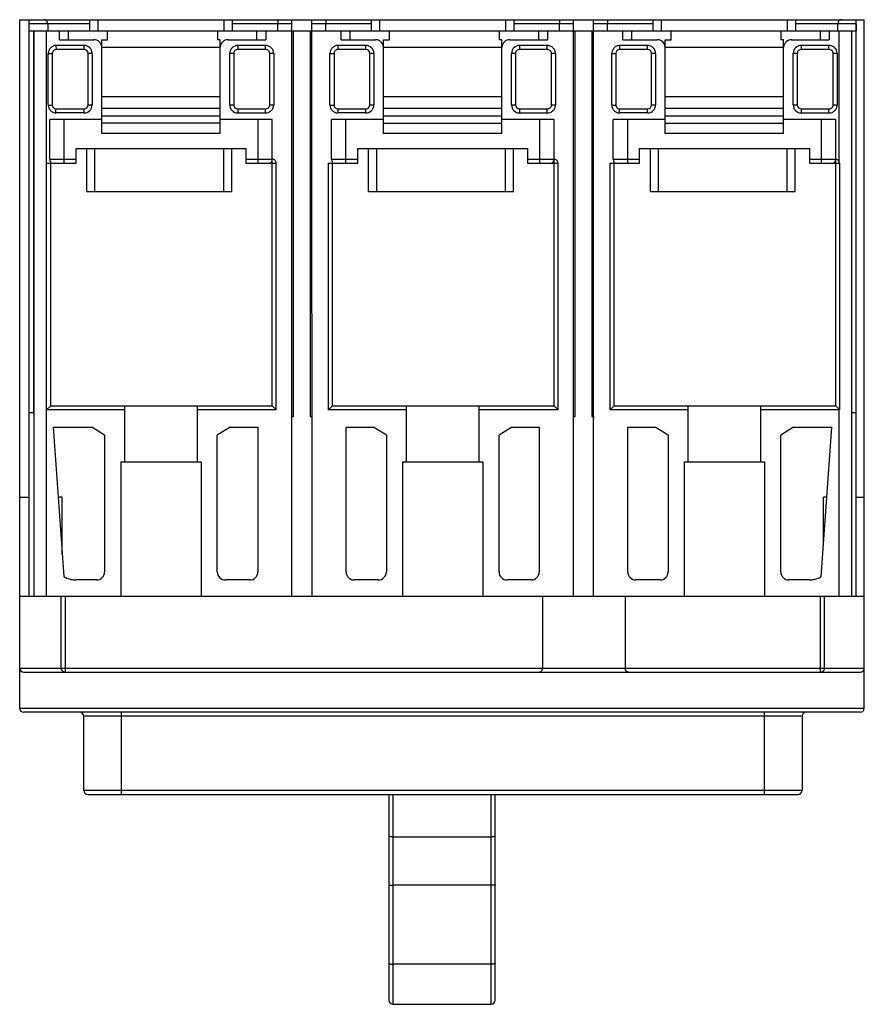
# Model space of a CAD drawing. Header units: millimetres. Extents: x 14 to 119, y 33 to 155.
import ezdxf

# ---------------------------------------------------------------- set-up
doc = ezdxf.new("R2010")
doc.units = ezdxf.units.MM
doc.header["$LTSCALE"] = 12.227389
doc.layers.get('0').update_dxf_attribs({"linetype": 'CONTINUOUS'})

msp = doc.modelspace()

# ---------------------------------------------------------------- linework, layer by layer
at = {"color": 7, "linetype": 'Continuous'}
for p, q in [((14.08, 69.85), (14.08, 155.45)), ((14.08, 155.45), (119.01, 155.45)), ((15.26, 83.8), (15.26, 155.45)), ((22.78, 154.05), (22.78, 155.45)), ((23.78, 155.45), (23.78, 154.05)), ((39.48, 154.05), (39.48, 155.45)), ((40.48, 155.45), (40.48, 154.05)), ((47.88, 101.67), (47.88, 155.45)), ((50.38, 154.05), (50.38, 155.45)), ((57.78, 154.05), (57.78, 155.45)), ((58.78, 155.45), (58.78, 154.05)), ((74.48, 154.05), (74.48, 155.45)), ((75.48, 155.45), (75.48, 154.05)), ((82.88, 83.8), (82.88, 155.45)), ((85.38, 106.1), (85.38, 155.45)), ((92.78, 154.05), (92.78, 155.45)), ((93.78, 155.45), (93.78, 154.05)), ((109.48, 154.05), (109.48, 155.45)), ((110.48, 155.45), (110.48, 154.05)), ((118.01, 83.8), (118.01, 155.45)), ((119.01, 69.85), (119.01, 155.45)), ((22.78, 154.95), (15.26, 154.95)), ((17.56, 154.95), (17.56, 154.05)), ((47.88, 154.95), (40.48, 154.95)), ((46.14, 154.05), (46.14, 154.95)), ((57.78, 154.95), (50.38, 154.95)), ((52.12, 154.05), (52.12, 154.95)), ((82.88, 154.95), (75.48, 154.95)), ((81.14, 154.05), (81.14, 154.95)), ((92.78, 154.95), (85.38, 154.95)), ((87.12, 154.05), (87.12, 154.95)), ((117.98, 154.95), (110.48, 154.95)), ((115.71, 154.05), (115.71, 154.95)), ((117.98, 154.95), (117.98, 154.05)), ((15.26, 154.05), (118.01, 154.05)), ((15.79, 154.05), (15.79, 106.6)), ((15.87, 83.8), (15.87, 154.05)), ((17.37, 154.05), (17.37, 83.8)), ((19.01, 152.95), (19.01, 154.05)), ((20.1, 154.05), (20.1, 152.95)), ((25.01, 152.95), (25.01, 154.05)), ((38.66, 154.05), (38.66, 152.95)), ((43.56, 152.95), (43.56, 154.05)), ((44.66, 154.05), (44.66, 152.95)), ((48.08, 106.1), (48.08, 154.05)), ((50.18, 154.05), (50.18, 106.1)), ((50.41, 83.8), (50.39, 154.05)), ((54.01, 152.95), (54.01, 154.05)), ((55.1, 154.05), (55.1, 152.95)), ((60.01, 152.95), (60.01, 154.05)), ((73.66, 154.05), (73.66, 152.95)), ((78.56, 152.95), (78.56, 154.05)), ((79.66, 154.05), (79.66, 152.95)), ((83.08, 106.1), (83.08, 154.05)), ((85.18, 154.05), (85.18, 106.1)), ((89.01, 152.95), (89.01, 154.05)), ((90.1, 154.05), (90.1, 152.95)), ((95.01, 152.95), (95.01, 154.05)), ((108.66, 154.05), (108.66, 152.95)), ((113.56, 152.95), (113.56, 154.05)), ((114.66, 154.05), (114.66, 152.95)), ((115.9, 137.83), (115.9, 154.05)), ((117.4, 154.05), (117.4, 83.8)), ((117.48, 106.6), (117.48, 154.05)), ((22.08, 152.25), (18.59, 152.25)), ((19.01, 152.95), (23.29, 152.95)), ((22.08, 151.75), (22.08, 152.25)), ((24.28, 141.28), (24.28, 152.95)), ((24.28, 152.95), (25.01, 152.95)), ((24.28, 152.05), (38.98, 152.05)), ((38.98, 152.95), (38.66, 152.95)), ((38.98, 141.28), (38.98, 152.95)), ((39.98, 152.95), (44.66, 152.95)), ((41.18, 152.25), (41.18, 151.75)), ((44.62, 152.25), (41.18, 152.25)), ((57.08, 152.25), (53.59, 152.25)), ((54.01, 152.95), (58.29, 152.95)), ((57.08, 151.75), (57.08, 152.25)), ((59.28, 141.28), (59.28, 152.95)), ((59.28, 152.95), (60.01, 152.95)), ((59.28, 152.05), (73.98, 152.05)), ((73.98, 152.95), (73.66, 152.95)), ((73.98, 141.28), (73.98, 152.95)), ((74.98, 152.95), (79.66, 152.95)), ((76.18, 152.25), (76.18, 151.75)), ((79.62, 152.25), (76.18, 152.25)), ((92.08, 152.25), (88.59, 152.25)), ((89.01, 152.95), (93.29, 152.95)), ((92.08, 151.75), (92.08, 152.25)), ((94.28, 141.28), (94.28, 152.95)), ((94.28, 152.95), (95.01, 152.95)), ((94.28, 152.05), (108.98, 152.05)), ((108.98, 152.95), (108.66, 152.95)), ((108.98, 141.28), (108.98, 152.95)), ((109.98, 152.95), (114.66, 152.95)), ((111.18, 152.25), (111.18, 151.75)), ((114.62, 152.25), (111.18, 152.25)), ((114.62, 151.75), (114.62, 152.25)), ((17.63, 144.84), (17.63, 151.25)), ((18.13, 151.24), (18.13, 144.86)), ((22.08, 151.75), (18.61, 151.75)), ((22.58, 144.85), (22.58, 151.25)), ((23.08, 151.25), (22.58, 151.25)), ((23.08, 151.25), (23.08, 144.85)), ((40.18, 144.85), (40.18, 151.25)), ((40.68, 151.25), (40.18, 151.25)), ((40.68, 151.25), (40.68, 144.85)), ((44.62, 151.75), (41.18, 151.75)), ((45.14, 144.86), (45.14, 151.24)), ((45.64, 151.25), (45.64, 144.84)), ((52.63, 144.84), (52.63, 151.25)), ((53.13, 151.24), (53.13, 144.86)), ((57.08, 151.75), (53.61, 151.75)), ((57.58, 144.85), (57.58, 151.25)), ((58.08, 151.25), (57.58, 151.25)), ((58.08, 151.25), (58.08, 144.85)), ((75.18, 144.85), (75.18, 151.25)), ((75.68, 151.25), (75.18, 151.25)), ((75.68, 151.25), (75.68, 144.85)), ((79.62, 151.75), (76.18, 151.75)), ((80.14, 144.86), (80.14, 151.24)), ((80.64, 151.25), (80.64, 144.84)), ((87.63, 144.84), (87.63, 151.25)), ((88.13, 151.24), (88.13, 144.86)), ((92.08, 151.75), (88.61, 151.75)), ((92.58, 144.85), (92.58, 151.25)), ((93.08, 151.25), (92.58, 151.25)), ((93.08, 151.25), (93.08, 144.85)), ((110.18, 144.85), (110.18, 151.25)), ((110.68, 151.25), (110.18, 151.25)), ((110.68, 151.25), (110.68, 144.85)), ((114.62, 151.75), (111.18, 151.75)), ((115.14, 144.86), (115.14, 151.24)), ((115.64, 151.25), (115.64, 144.84)), ((38.98, 145.85), (24.28, 145.85)), ((73.98, 145.85), (59.28, 145.85)), ((108.98, 145.85), (94.28, 145.85)), ((22.58, 144.85), (23.08, 144.85)), ((24.28, 144.45), (38.98, 144.45)), ((40.18, 144.85), (40.68, 144.85)), ((57.58, 144.85), (58.08, 144.85)), ((59.28, 144.45), (73.98, 144.45)), ((75.18, 144.85), (75.68, 144.85)), ((92.58, 144.85), (93.08, 144.85)), ((94.28, 144.45), (108.98, 144.45)), ((110.18, 144.85), (110.68, 144.85)), ((22.08, 143.85), (18.58, 143.85)), ((18.6, 144.35), (22.08, 144.35)), ((22.08, 143.85), (22.08, 144.35)), ((38.98, 143.45), (24.28, 143.45)), ((41.18, 144.35), (41.18, 143.85)), ((41.18, 144.35), (44.62, 144.35)), ((41.18, 143.85), (44.62, 143.85)), ((44.62, 143.85), (44.62, 144.35)), ((57.08, 143.85), (53.58, 143.85)), ((53.6, 144.35), (57.08, 144.35)), ((57.08, 143.85), (57.08, 144.35)), ((73.98, 143.45), (59.28, 143.45)), ((76.18, 144.35), (76.18, 143.85)), ((76.18, 144.35), (79.62, 144.35)), ((76.18, 143.85), (79.62, 143.85)), ((79.62, 143.85), (79.62, 144.35)), ((92.08, 143.85), (88.58, 143.85)), ((88.6, 144.35), (92.08, 144.35)), ((92.08, 143.85), (92.08, 144.35)), ((108.98, 143.45), (94.28, 143.45)), ((111.18, 144.35), (111.18, 143.85)), ((111.18, 144.35), (114.62, 144.35)), ((111.18, 143.85), (114.62, 143.85)), ((114.62, 143.85), (114.62, 144.35)), ((17.81, 138.1), (17.81, 143.05)), ((24.28, 143.05), (17.81, 143.05)), ((19.57, 143.05), (19.57, 137.6)), ((38.98, 142.57), (24.28, 142.57)), ((45.46, 143.05), (38.98, 143.05)), ((43.69, 137.6), (43.69, 143.05)), ((45.46, 107.45), (45.46, 143.05)), ((52.81, 138.1), (52.81, 143.05)), ((59.28, 143.05), (52.81, 143.05)), ((54.57, 143.05), (54.57, 137.6)), ((59.28, 142.57), (73.98, 142.57)), ((80.46, 143.05), (73.98, 143.05)), ((78.69, 137.6), (78.69, 143.05)), ((80.46, 107.45), (80.46, 143.05)), ((87.81, 138.1), (87.81, 143.05)), ((94.28, 143.05), (87.81, 143.05)), ((89.57, 143.05), (89.57, 137.6)), ((94.28, 142.57), (108.98, 142.57)), ((115.46, 143.05), (108.98, 143.05)), ((113.69, 137.6), (113.69, 143.05)), ((115.46, 107.45), (115.46, 143.05)), ((38.98, 141.28), (24.28, 141.28)), ((73.98, 141.28), (59.28, 141.28)), ((108.98, 141.28), (94.28, 141.28)), ((21.08, 137.6), (21.08, 139.45)), ((21.08, 139.45), (42.18, 139.45)), ((22.43, 134.08), (22.43, 139.45)), ((23.43, 134.08), (23.43, 139.45)), ((39.43, 134.08), (39.43, 139.45)), ((40.43, 134.08), (40.43, 139.45)), ((42.18, 139.45), (42.18, 137.6)), ((56.08, 137.6), (56.08, 139.45)), ((56.08, 139.45), (77.18, 139.45)), ((57.43, 134.08), (57.43, 139.45)), ((58.43, 134.08), (58.43, 139.45)), ((74.43, 134.08), (74.43, 139.45)), ((75.43, 134.08), (75.43, 139.45)), ((77.18, 139.45), (77.18, 137.6)), ((91.08, 137.6), (91.08, 139.45)), ((91.08, 139.45), (112.18, 139.45)), ((92.43, 134.08), (92.43, 139.45)), ((93.43, 134.08), (93.43, 139.45)), ((109.43, 134.08), (109.43, 139.45)), ((110.43, 134.08), (110.43, 139.45)), ((112.18, 139.45), (112.18, 137.6)), ((17.43, 106.95), (17.43, 137.6)), ((17.43, 137.6), (21.08, 137.6)), ((17.81, 138.1), (21.08, 138.1)), ((17.93, 107.45), (17.93, 137.82)), ((42.18, 138.1), (45.46, 138.1)), ((42.18, 137.6), (45.96, 137.6)), ((45.96, 106.95), (45.96, 137.6)), ((52.43, 106.95), (52.43, 137.6)), ((52.43, 137.6), (56.08, 137.6)), ((52.81, 138.1), (56.08, 138.1)), ((52.93, 107.45), (52.93, 137.82)), ((77.18, 138.1), (80.46, 138.1)), ((77.18, 137.6), (80.96, 137.6)), ((80.96, 106.95), (80.96, 137.6)), ((87.43, 106.95), (87.43, 137.6)), ((87.43, 137.6), (91.08, 137.6)), ((87.81, 138.1), (91.08, 138.1)), ((87.93, 107.45), (87.93, 137.82)), ((112.18, 138.1), (115.46, 138.1)), ((112.18, 137.6), (115.94, 137.6)), ((115.94, 137.6), (115.94, 106.97)), ((22.43, 134.08), (40.43, 134.08)), ((57.43, 134.08), (75.43, 134.08)), ((92.43, 134.08), (110.43, 134.08)), ((15.26, 106.6), (15.83, 106.6)), ((15.83, 106.6), (15.83, 83.8)), ((17.43, 106.95), (17.93, 107.45)), ((27.13, 106.95), (17.43, 106.95)), ((17.93, 107.45), (45.46, 107.45)), ((27.13, 100.5), (27.13, 107.45)), ((36.13, 107.45), (36.13, 100.5)), ((45.96, 106.95), (36.13, 106.95)), ((45.96, 106.95), (45.46, 107.45)), ((52.43, 106.95), (52.93, 107.45)), ((62.13, 106.95), (52.43, 106.95)), ((52.93, 107.45), (80.46, 107.45)), ((62.13, 100.5), (62.13, 107.45)), ((71.13, 107.45), (71.13, 100.5)), ((80.96, 106.95), (71.13, 106.95)), ((80.96, 106.95), (80.46, 107.45)), ((87.43, 106.95), (87.93, 107.45)), ((97.13, 106.95), (87.43, 106.95)), ((87.93, 107.45), (115.46, 107.45)), ((97.13, 100.5), (97.13, 107.45)), ((106.13, 107.45), (106.13, 100.5)), ((115.9, 106.95), (106.13, 106.95)), ((115.94, 106.97), (115.46, 107.45)), ((115.9, 106.95), (115.94, 106.97)), ((115.9, 83.8), (115.9, 106.95)), ((117.44, 106.6), (118.01, 106.6)), ((117.44, 83.8), (117.44, 106.6)), ((47.91, 83.8), (47.91, 106.1)), ((47.91, 106.1), (48.08, 106.1)), ((50.18, 106.1), (50.4, 106.1)), ((82.88, 106.1), (83.08, 106.1)), ((85.18, 106.1), (85.38, 106.1)), ((85.38, 101.67), (85.38, 106.1)), ((18.25, 104.8), (19.55, 86.22)), ((18.25, 104.8), (23.03, 104.8)), ((24.63, 103.8), (23.03, 104.8)), ((40.23, 104.8), (38.63, 103.8)), ((40.23, 104.8), (43.68, 104.8)), ((43.68, 104.8), (43.68, 86.8)), ((54.63, 86.8), (54.63, 104.8)), ((54.63, 104.8), (58.03, 104.8)), ((59.63, 103.8), (58.03, 104.8)), ((75.23, 104.8), (73.63, 103.8)), ((75.23, 104.8), (78.63, 104.8)), ((78.63, 104.8), (78.63, 86.8)), ((89.63, 104.8), (93.03, 104.8)), ((89.63, 86.8), (89.63, 104.8)), ((94.63, 103.8), (93.03, 104.8)), ((110.23, 104.8), (108.63, 103.8)), ((110.23, 104.8), (114.96, 104.8)), ((113.66, 86.19), (114.96, 104.8)), ((24.63, 103.8), (24.63, 86.8)), ((38.63, 86.8), (38.63, 103.8)), ((59.63, 103.8), (59.63, 86.8)), ((73.63, 86.8), (73.63, 103.8)), ((94.63, 103.8), (94.63, 86.8)), ((108.63, 86.8), (108.63, 103.8)), ((47.88, 101.67), (47.91, 101.67)), ((82.88, 101.67), (82.88, 101.67)), ((85.39, 101.67), (85.38, 101.67)), ((85.38, 83.8), (85.38, 101.67)), ((26.63, 100.5), (26.63, 83.8)), ((26.63, 100.5), (36.63, 100.5)), ((36.63, 100.5), (36.63, 83.8)), ((61.63, 100.5), (61.63, 83.8)), ((61.63, 100.5), (71.63, 100.5)), ((71.63, 100.5), (71.63, 83.8)), ((96.63, 100.5), (106.63, 100.5)), ((96.63, 100.5), (96.63, 83.8)), ((106.63, 100.5), (106.63, 83.8)), ((14.08, 96.1), (15.26, 96.1)), ((19.36, 96.1), (18.86, 96.1)), ((19.36, 89.01), (19.36, 96.1)), ((114.35, 96.1), (113.96, 96.1)), ((113.96, 90.44), (113.96, 96.1)), ((118.01, 96.1), (119.01, 96.1)), ((23.63, 85.8), (21.06, 85.8)), ((42.68, 85.8), (39.63, 85.8)), ((58.63, 85.8), (55.63, 85.8)), ((77.63, 85.8), (74.63, 85.8)), ((93.63, 85.8), (90.63, 85.8)), ((112.2, 85.8), (109.63, 85.8)), ((14.08, 83.8), (119.01, 83.8)), ((19.25, 74.85), (19.25, 83.8)), ((19.74, 83.8), (19.74, 74.35)), ((79.03, 83.8), (79.03, 74.85)), ((89.28, 83.8), (89.28, 74.85)), ((113.58, 74.35), (113.58, 83.8)), ((114.07, 74.85), (114.07, 83.8)), ((14.08, 74.85), (119.01, 74.85)), ((14.58, 74.35), (118.51, 74.35)), ((14.08, 69.85), (119.01, 69.85)), ((118.51, 69.35), (14.58, 69.35)), ((22.04, 59.65), (22.04, 68.85)), ((111.28, 68.85), (22.04, 68.85)), ((26.68, 69.35), (26.68, 59.15)), ((106.63, 59.15), (106.63, 69.35)), ((111.28, 68.85), (111.28, 59.65)), ((22.04, 59.65), (111.28, 59.65)), ((22.54, 59.15), (110.78, 59.15)), ((59.95, 59.15), (59.95, 33.55)), ((60.45, 59.15), (60.45, 33.05)), ((72.65, 33.05), (72.65, 59.15)), ((73.15, 33.55), (73.15, 59.15)), ((60.45, 53.88), (72.65, 53.88)), ((72.65, 47.85), (60.45, 47.85)), ((72.65, 38.03), (60.45, 38.03)), ((60.45, 33.05), (72.65, 33.05))]:
    msp.add_line(p, q, dxfattribs=at)
for centre, radius, start, end in [((17.06, 154.95), 0.5, 0, 90), ((116.21, 154.95), 0.5, 90, 180), ((22.08, 151.25), 1, 359.9908, 89.9908), ((23.29, 151.95), 1, 5.7392, 90), ((39.98, 151.95), 1, 90, 174.2608), ((41.18, 151.25), 1, 90, 180), ((57.08, 151.25), 1, 359.9908, 89.9908), ((58.29, 151.95), 1, 5.7392, 90), ((74.98, 151.95), 1, 90, 174.2608), ((76.18, 151.25), 1, 90, 180), ((127.2, 153.39), 38.63, 181.6933, 182.4354), ((92.08, 151.25), 1, 359.9908, 89.9908), ((93.29, 151.95), 1, 5.7392, 90), ((109.98, 151.95), 1, 90, 174.2608), ((111.18, 151.25), 1, 90, 180), ((22.08, 151.25), 0.5, 0, 89.9951), ((41.18, 151.25), 0.5, 89.9992, 180), ((57.08, 151.25), 0.5, 0, 89.9951), ((76.18, 151.25), 0.5, 89.9992, 180), ((92.08, 151.25), 0.5, 0, 89.9951), ((111.18, 151.25), 0.5, 89.9992, 180), ((22.08, 144.85), 1, 270, 0), ((22.08, 144.85), 0.5, 270, 360), ((41.18, 144.85), 1, 180, 270), ((41.18, 144.85), 0.5, 180, 270), ((57.08, 144.85), 1, 270, 0), ((57.08, 144.85), 0.5, 270, 360), ((76.18, 144.85), 1, 180, 270), ((76.18, 144.85), 0.5, 180, 270), ((92.08, 144.85), 1, 270, 0), ((92.08, 144.85), 0.5, 270, 360), ((111.18, 144.85), 1, 180, 270), ((111.18, 144.85), 0.5, 180, 270), ((88.11, 142.66), 34.55, 177.2093, 178.0391), ((45.46, 137.6), 0.5, 359.8998, 90), ((80.46, 137.6), 0.5, 359.8998, 90), ((115.46, 137.6), 0.5, 27.9056, 90), ((23.63, 86.8), 1, 270, 360), ((39.63, 86.8), 1, 180, 270), ((42.68, 86.8), 1, 270, 360), ((55.63, 86.8), 1, 180, 270), ((58.63, 86.8), 1, 270, 360), ((74.63, 86.8), 1, 180, 270), ((77.63, 86.8), 1, 270, 360), ((90.63, 86.8), 1, 180, 270), ((93.63, 86.8), 1, 270, 360), ((109.63, 86.8), 1, 180, 270), ((14.58, 74.85), 0.5, 180, 270), ((118.51, 74.85), 0.5, 270, 360), ((14.58, 69.85), 0.5, 180, 270), ((118.51, 69.85), 0.5, 270, 360), ((21.54, 68.85), 0.5, 0, 90), ((111.78, 68.85), 0.5, 90, 180), ((22.54, 59.65), 0.5, 180, 270), ((110.78, 59.65), 0.5, 270, 360), ((60.45, 33.55), 0.5, 180, 270), ((72.65, 33.55), 0.5, 270, 360)]:
    msp.add_arc(centre, radius, start, end, dxfattribs=at)
for points, knots in [([(46.19, 155.45), (46.18, 155.45), (46.17, 155.42), (46.16, 155.38), (46.15, 155.33), (46.15, 155.27), (46.14, 155.14), (46.14, 155.03), (46.14, 154.95)], [0, 0, 0, 0, 0.072342, 0.140002, 0.232247, 0.352612, 0.50917, 1, 1, 1, 1]), ([(52.07, 155.45), (52.08, 155.45), (52.1, 155.42), (52.11, 155.38), (52.12, 155.33), (52.12, 155.27), (52.12, 155.14), (52.12, 155.03), (52.12, 154.95)], [0, 0, 0, 0, 0.072315, 0.140004, 0.232238, 0.352607, 0.509183, 1, 1, 1, 1]), ([(81.19, 155.45), (81.18, 155.45), (81.17, 155.42), (81.16, 155.38), (81.15, 155.33), (81.15, 155.27), (81.14, 155.14), (81.14, 155.03), (81.14, 154.95)], [0, 0, 0, 0, 0.072288, 0.13994, 0.232181, 0.352544, 0.5091, 1, 1, 1, 1]), ([(87.07, 155.45), (87.08, 155.45), (87.1, 155.42), (87.11, 155.38), (87.12, 155.33), (87.12, 155.27), (87.12, 155.14), (87.12, 155.03), (87.12, 154.95)], [0, 0, 0, 0, 0.072262, 0.139942, 0.232172, 0.352538, 0.509112, 1, 1, 1, 1]), ([(18.59, 152.25), (18.46, 152.24), (18.21, 152.18), (17.9, 151.95), (17.69, 151.63), (17.63, 151.38), (17.63, 151.25)], [0, 0, 0, 0, 0.250417, 0.499786, 0.749615, 1, 1, 1, 1]), ([(18.59, 152.25), (18.59, 152.18), (18.59, 152.02), (18.6, 151.85), (18.61, 151.75)], [0, 0, 0, 0, 0.382573, 1, 1, 1, 1]), ([(45.64, 151.25), (45.63, 151.38), (45.58, 151.65), (45.35, 151.97), (45.01, 152.19), (44.75, 152.25), (44.62, 152.25)], [0, 0, 0, 0, 0.250033, 0.500027, 0.749994, 1, 1, 1, 1]), ([(44.62, 151.75), (44.62, 151.75), (44.62, 151.75), (44.62, 151.76), (44.62, 151.77), (44.62, 151.79), (44.62, 151.81), (44.62, 151.84), (44.62, 151.9), (44.62, 151.97), (44.62, 152.06), (44.62, 152.15), (44.62, 152.21), (44.62, 152.25)], [0, 0, 0, 0, 0.005072, 0.019546, 0.043375, 0.0764, 0.118389, 0.168865, 0.293116, 0.444544, 0.617446, 0.805375, 1, 1, 1, 1]), ([(53.59, 152.25), (53.46, 152.24), (53.21, 152.18), (52.9, 151.95), (52.69, 151.63), (52.63, 151.38), (52.63, 151.25)], [0, 0, 0, 0, 0.250417, 0.499785, 0.749615, 1, 1, 1, 1]), ([(53.59, 152.25), (53.59, 152.18), (53.59, 152.02), (53.6, 151.85), (53.61, 151.75)], [0, 0, 0, 0, 0.382573, 1, 1, 1, 1]), ([(79.62, 151.75), (79.62, 151.75), (79.62, 151.75), (79.62, 151.76), (79.62, 151.77), (79.62, 151.79), (79.62, 151.81), (79.62, 151.84), (79.62, 151.9), (79.62, 151.97), (79.62, 152.06), (79.62, 152.15), (79.62, 152.21), (79.62, 152.25)], [0, 0, 0, 0, 0.005072, 0.019546, 0.043375, 0.0764, 0.118389, 0.168865, 0.293116, 0.444544, 0.617446, 0.805375, 1, 1, 1, 1]), ([(80.64, 151.25), (80.63, 151.38), (80.58, 151.65), (80.35, 151.97), (80.01, 152.19), (79.75, 152.25), (79.62, 152.25)], [0, 0, 0, 0, 0.250033, 0.500027, 0.749995, 1, 1, 1, 1]), ([(88.59, 152.25), (88.46, 152.24), (88.21, 152.17), (87.9, 151.95), (87.69, 151.63), (87.63, 151.38), (87.63, 151.25)], [0, 0, 0, 0, 0.250014, 0.500067, 0.750068, 1, 1, 1, 1]), ([(115.64, 151.25), (115.63, 151.38), (115.58, 151.65), (115.35, 151.97), (115.01, 152.19), (114.75, 152.25), (114.62, 152.25)], [0, 0, 0, 0, 0.250032, 0.500027, 0.749991, 1, 1, 1, 1]), ([(17.63, 151.25), (17.69, 151.25), (17.79, 151.25), (17.9, 151.25), (17.98, 151.25), (18.04, 151.25), (18.09, 151.25), (18.12, 151.24), (18.13, 151.24)], [0, 0, 0, 0, 0.38199, 0.554635, 0.705809, 0.829818, 0.922168, 1, 1, 1, 1]), ([(45.64, 151.25), (45.57, 151.25), (45.48, 151.25), (45.36, 151.25), (45.29, 151.25), (45.23, 151.25), (45.18, 151.25), (45.15, 151.24), (45.14, 151.24)], [0, 0, 0, 0, 0.382017, 0.554662, 0.70583, 0.829846, 0.922204, 1, 1, 1, 1]), ([(52.63, 151.25), (52.69, 151.25), (52.79, 151.25), (52.9, 151.25), (52.98, 151.25), (53.04, 151.25), (53.09, 151.25), (53.12, 151.24), (53.13, 151.24)], [0, 0, 0, 0, 0.38199, 0.554635, 0.705809, 0.829818, 0.922169, 1, 1, 1, 1]), ([(80.64, 151.25), (80.57, 151.25), (80.48, 151.25), (80.36, 151.25), (80.29, 151.25), (80.23, 151.25), (80.18, 151.25), (80.15, 151.24), (80.14, 151.24)], [0, 0, 0, 0, 0.382016, 0.554661, 0.705829, 0.829845, 0.922203, 1, 1, 1, 1]), ([(87.63, 151.25), (87.69, 151.25), (87.79, 151.25), (87.9, 151.25), (87.98, 151.25), (88.03, 151.25), (88.07, 151.25), (88.09, 151.25), (88.11, 151.25), (88.12, 151.24), (88.12, 151.24), (88.13, 151.24), (88.13, 151.24)], [0, 0, 0, 0, 0.381891, 0.554492, 0.705627, 0.829604, 0.879973, 0.921953, 0.955249, 0.979661, 0.994786, 1, 1, 1, 1]), ([(115.64, 151.25), (115.57, 151.25), (115.48, 151.25), (115.36, 151.25), (115.29, 151.25), (115.23, 151.25), (115.18, 151.25), (115.15, 151.24), (115.14, 151.24)], [0, 0, 0, 0, 0.38202, 0.554667, 0.705837, 0.829854, 0.922212, 1, 1, 1, 1]), ([(17.63, 144.84), (17.69, 144.84), (17.79, 144.84), (17.9, 144.84), (17.98, 144.84), (18.04, 144.84), (18.09, 144.84), (18.12, 144.85), (18.13, 144.86)], [0, 0, 0, 0, 0.382018, 0.554663, 0.705832, 0.829848, 0.922205, 1, 1, 1, 1]), ([(17.63, 144.84), (17.63, 144.71), (17.69, 144.46), (17.9, 144.14), (18.21, 143.92), (18.45, 143.86), (18.58, 143.85)], [0, 0, 0, 0, 0.250206, 0.499899, 0.749356, 1, 1, 1, 1]), ([(44.62, 143.85), (44.75, 143.85), (45.01, 143.9), (45.35, 144.12), (45.58, 144.45), (45.63, 144.71), (45.64, 144.84)], [0, 0, 0, 0, 0.250044, 0.500028, 0.750045, 1, 1, 1, 1]), ([(45.64, 144.84), (45.57, 144.84), (45.48, 144.84), (45.36, 144.84), (45.29, 144.84), (45.23, 144.84), (45.18, 144.84), (45.15, 144.85), (45.14, 144.86)], [0, 0, 0, 0, 0.382018, 0.554674, 0.705857, 0.829875, 0.922228, 1, 1, 1, 1]), ([(52.63, 144.84), (52.66, 144.84), (52.72, 144.84), (52.82, 144.84), (52.9, 144.84), (52.97, 144.84), (53.01, 144.84), (53.04, 144.84), (53.07, 144.84), (53.09, 144.85), (53.11, 144.85), (53.12, 144.85), (53.12, 144.85), (53.13, 144.85), (53.13, 144.86), (53.13, 144.86)], [0, 0, 0, 0, 0.194293, 0.381918, 0.554518, 0.705647, 0.771336, 0.829631, 0.880004, 0.921988, 0.955283, 0.979685, 0.988436, 0.994796, 1, 1, 1, 1]), ([(52.63, 144.84), (52.63, 144.71), (52.69, 144.46), (52.9, 144.14), (53.21, 143.92), (53.45, 143.86), (53.58, 143.85)], [0, 0, 0, 0, 0.249994, 0.500025, 0.750031, 1, 1, 1, 1]), ([(53.13, 144.86), (53.13, 144.73), (53.21, 144.54), (53.41, 144.39), (53.54, 144.35), (53.6, 144.35)], [0, 0, 0, 0, 0.5, 0.75, 1, 1, 1, 1]), ([(79.62, 143.85), (79.75, 143.85), (80.01, 143.9), (80.35, 144.12), (80.58, 144.45), (80.63, 144.71), (80.64, 144.84)], [0, 0, 0, 0, 0.250019, 0.499974, 0.750006, 1, 1, 1, 1]), ([(80.64, 144.84), (80.57, 144.84), (80.48, 144.84), (80.36, 144.84), (80.29, 144.84), (80.23, 144.84), (80.2, 144.84), (80.18, 144.85), (80.16, 144.85), (80.15, 144.85), (80.14, 144.85), (80.14, 144.85), (80.14, 144.86)], [0, 0, 0, 0, 0.381922, 0.554535, 0.70568, 0.829668, 0.880039, 0.92202, 0.955307, 0.979699, 0.994799, 1, 1, 1, 1]), ([(87.63, 144.84), (87.69, 144.84), (87.79, 144.84), (87.9, 144.84), (87.98, 144.84), (88.03, 144.84), (88.07, 144.84), (88.09, 144.85), (88.11, 144.85), (88.12, 144.85), (88.12, 144.85), (88.13, 144.85), (88.13, 144.86)], [0, 0, 0, 0, 0.381922, 0.554524, 0.705655, 0.829641, 0.880014, 0.921998, 0.955292, 0.979692, 0.994797, 1, 1, 1, 1]), ([(87.63, 144.84), (87.63, 144.71), (87.69, 144.46), (87.9, 144.14), (88.21, 143.92), (88.45, 143.86), (88.58, 143.85)], [0, 0, 0, 0, 0.25021, 0.499903, 0.749359, 1, 1, 1, 1]), ([(114.62, 143.85), (114.75, 143.85), (115.01, 143.9), (115.35, 144.12), (115.58, 144.45), (115.63, 144.71), (115.64, 144.84)], [0, 0, 0, 0, 0.250063, 0.500073, 0.750194, 1, 1, 1, 1]), ([(115.64, 144.84), (115.57, 144.84), (115.48, 144.84), (115.36, 144.84), (115.29, 144.84), (115.23, 144.84), (115.18, 144.84), (115.15, 144.85), (115.14, 144.86)], [0, 0, 0, 0, 0.382007, 0.55466, 0.705839, 0.829853, 0.922205, 1, 1, 1, 1]), ([(18.58, 143.85), (18.58, 143.91), (18.59, 144.08), (18.59, 144.24), (18.6, 144.35)], [0, 0, 0, 0, 0.382521, 1, 1, 1, 1]), ([(88.58, 143.85), (88.58, 143.91), (88.59, 144.08), (88.59, 144.24), (88.6, 144.35)], [0, 0, 0, 0, 0.382522, 1, 1, 1, 1]), ([(17.81, 138.1), (17.81, 138.04), (17.83, 137.94), (17.9, 137.85), (17.93, 137.82)], [0, 0, 0, 0, 0.499478, 1, 1, 1, 1]), ([(45.1, 137.6), (45.15, 137.6), (45.25, 137.63), (45.32, 137.7), (45.35, 137.74)], [0, 0, 0, 0, 0.470966, 1, 1, 1, 1]), ([(45.35, 137.74), (45.37, 137.77), (45.43, 137.88), (45.46, 138), (45.46, 138.1)], [0, 0, 0, 0, 0.235515, 1, 1, 1, 1]), ([(52.81, 138.1), (52.81, 138.04), (52.83, 137.94), (52.9, 137.85), (52.93, 137.82)], [0, 0, 0, 0, 0.499478, 1, 1, 1, 1]), ([(80.1, 137.6), (80.15, 137.6), (80.25, 137.63), (80.32, 137.7), (80.35, 137.74)], [0, 0, 0, 0, 0.470966, 1, 1, 1, 1]), ([(80.35, 137.74), (80.37, 137.77), (80.43, 137.88), (80.46, 138), (80.46, 138.1)], [0, 0, 0, 0, 0.235515, 1, 1, 1, 1]), ([(87.81, 138.1), (87.81, 138.04), (87.83, 137.94), (87.9, 137.85), (87.93, 137.82)], [0, 0, 0, 0, 0.499478, 1, 1, 1, 1]), ([(115.1, 137.6), (115.15, 137.6), (115.25, 137.63), (115.32, 137.7), (115.35, 137.74)], [0, 0, 0, 0, 0.470966, 1, 1, 1, 1]), ([(115.35, 137.74), (115.37, 137.77), (115.43, 137.88), (115.46, 138), (115.46, 138.1)], [0, 0, 0, 0, 0.235515, 1, 1, 1, 1]), ([(19.55, 86.22), (19.73, 86.13), (20.07, 85.98), (20.57, 85.83), (20.91, 85.8), (21.06, 85.8)], [0, 0, 0, 0, 0.368711, 0.701059, 1, 1, 1, 1]), ([(112.2, 85.8), (112.35, 85.8), (112.68, 85.83), (113.17, 85.97), (113.49, 86.11), (113.66, 86.19)], [0, 0, 0, 0, 0.298596, 0.632045, 1, 1, 1, 1]), ([(19.74, 74.35), (19.68, 74.35), (19.55, 74.37), (19.38, 74.48), (19.27, 74.65), (19.25, 74.78), (19.25, 74.85)], [0, 0, 0, 0, 0.248173, 0.49742, 0.748178, 1, 1, 1, 1]), ([(78.6, 74.35), (78.65, 74.35), (78.75, 74.37), (78.89, 74.47), (79, 74.63), (79.03, 74.77), (79.03, 74.85)], [0, 0, 0, 0, 0.204855, 0.431805, 0.69612, 1, 1, 1, 1]), ([(89.72, 74.35), (89.67, 74.35), (89.56, 74.37), (89.42, 74.47), (89.31, 74.63), (89.28, 74.77), (89.28, 74.85)], [0, 0, 0, 0, 0.204877, 0.431827, 0.696117, 1, 1, 1, 1]), ([(114.07, 74.85), (114.07, 74.78), (114.04, 74.65), (113.93, 74.48), (113.77, 74.37), (113.64, 74.35), (113.58, 74.35)], [0, 0, 0, 0, 0.251822, 0.50258, 0.751827, 1, 1, 1, 1]), ([(59.95, 54.03), (59.95, 54), (59.98, 53.97), (60.03, 53.95), (60.12, 53.91), (60.26, 53.89), (60.38, 53.88), (60.45, 53.88)], [0, 0, 0, 0, 0.122586, 0.219336, 0.340836, 0.645899, 1, 1, 1, 1]), ([(72.65, 53.88), (72.71, 53.88), (72.83, 53.89), (72.97, 53.91), (73.06, 53.95), (73.11, 53.97), (73.15, 54), (73.15, 54.03)], [0, 0, 0, 0, 0.354101, 0.659164, 0.780664, 0.877414, 1, 1, 1, 1]), ([(59.95, 47.89), (59.95, 47.88), (59.96, 47.88), (59.99, 47.87), (60.03, 47.87), (60.09, 47.86), (60.17, 47.86), (60.29, 47.85), (60.38, 47.85), (60.45, 47.85)], [0, 0, 0, 0, 0.023512, 0.080445, 0.171624, 0.294204, 0.444298, 0.616562, 1, 1, 1, 1]), ([(73.15, 47.89), (73.15, 47.88), (73.13, 47.88), (73.1, 47.87), (73.06, 47.87), (73, 47.86), (72.92, 47.86), (72.8, 47.85), (72.71, 47.85), (72.65, 47.85)], [0, 0, 0, 0, 0.023501, 0.080427, 0.171607, 0.294191, 0.444289, 0.616557, 1, 1, 1, 1]), ([(59.95, 38.17), (59.95, 38.15), (59.98, 38.11), (60.03, 38.09), (60.12, 38.06), (60.26, 38.03), (60.38, 38.03), (60.45, 38.03)], [0, 0, 0, 0, 0.122587, 0.219337, 0.340837, 0.6459, 1, 1, 1, 1]), ([(73.15, 38.16), (73.15, 38.14), (73.11, 38.11), (73.06, 38.08), (72.97, 38.05), (72.83, 38.03), (72.71, 38.03), (72.65, 38.03)], [0, 0, 0, 0, 0.117732, 0.21385, 0.335533, 0.642669, 1, 1, 1, 1])]:
    msp.add_open_spline(points, degree=3, knots=knots, dxfattribs=at)
for points in [[(117.98, 154.95), (117.98, 154.98), (117.99, 155.01), (118.01, 155.04)], [(18.61, 151.75), (18.49, 151.74), (18.23, 151.61), (18.13, 151.36), (18.13, 151.24)], [(45.14, 151.24), (45.14, 151.37), (45.02, 151.64), (44.75, 151.75), (44.62, 151.75)], [(53.61, 151.75), (53.49, 151.74), (53.23, 151.61), (53.13, 151.36), (53.13, 151.24)], [(80.14, 151.24), (80.14, 151.37), (80.02, 151.64), (79.75, 151.75), (79.62, 151.75)], [(88.61, 151.75), (88.49, 151.74), (88.23, 151.61), (88.13, 151.36), (88.13, 151.24)], [(115.14, 151.24), (115.14, 151.37), (115.02, 151.64), (114.75, 151.75), (114.62, 151.75)], [(18.13, 144.86), (18.13, 144.73), (18.23, 144.48), (18.48, 144.36), (18.6, 144.35)], [(44.62, 144.35), (44.75, 144.35), (45.02, 144.46), (45.14, 144.73), (45.14, 144.86)], [(79.62, 144.35), (79.75, 144.35), (80.02, 144.46), (80.14, 144.73), (80.14, 144.86)], [(88.13, 144.86), (88.13, 144.73), (88.23, 144.48), (88.48, 144.36), (88.6, 144.35)], [(114.62, 144.35), (114.75, 144.35), (115.02, 144.46), (115.14, 144.73), (115.14, 144.86)], [(115.94, 137.6), (115.94, 137.68), (115.92, 137.76), (115.9, 137.83)], [(85.38, 101.67), (85.38, 103.14), (85.38, 104.62), (85.39, 106.1)]]:
    msp.add_open_spline(points, degree=3, dxfattribs=at)

doc.saveas('drawing.dxf')
